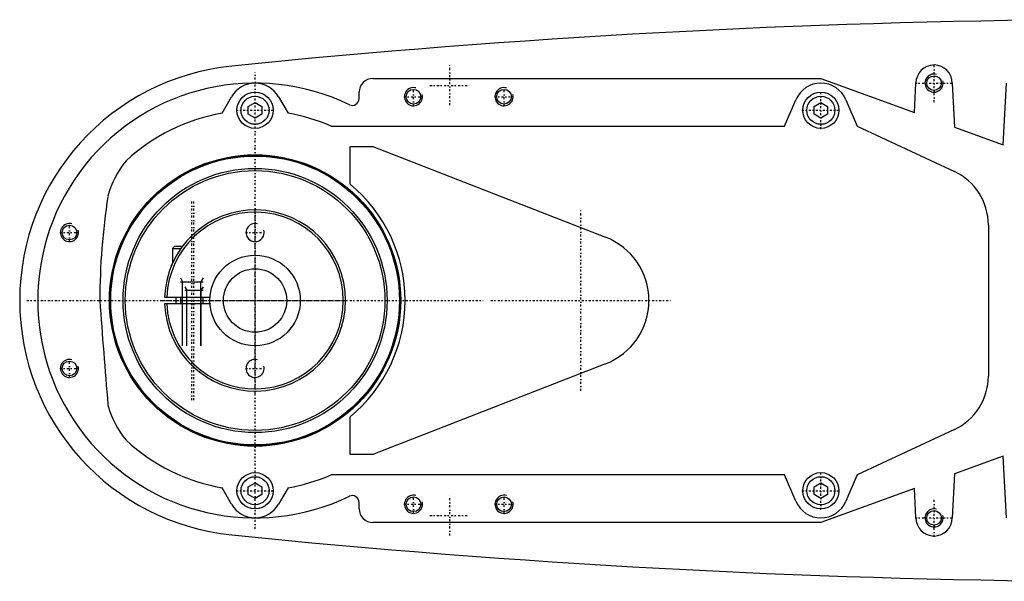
# Model space of a CAD drawing. Extents: x -702 to 168, y -90 to 90.
# Tile 1 of 9: x -702 to -484, y -62 to 62. Entities that reach past the tile are written whole.
import ezdxf

# ---------------------------------------------------------------- set-up
doc = ezdxf.new("R2010")
doc.units = 0
doc.linetypes.add('CENTER', pattern=[1.5, 0.45, -0.5, 0.05, -0.5])
for name, color, linetype in [('AM_0', 7, 'CONTINUOUS'), ('AM_10', 7, 'CONTINUOUS'), ('AM_7', 7, 'CENTER')]:
    doc.layers.add(name, color=color, linetype=linetype)

msp = doc.modelspace()

# ---------------------------------------------------------------- linework, layer by layer
at = {"layer": 'AM_0', "color": 7, "linetype": 'CONTINUOUS'}
for p, q in [((-624, 49), (-525, 49)), ((-525, 49), (-504.35, 41.5)), ((-504.35, 41.5), (-504, 48)), ((-496, 48), (-495.5, 38.29)), ((-484.75, 34.38), (-484, 48)), ((-627, 44.59), (-627, 46)), ((-657.3, 41.36), (-655.19, 45)), ((-651.5, 42.87), (-650, 43.73)), ((-650, 43.73), (-648.5, 42.87)), ((-644.81, 45), (-642.7, 41.36)), ((-533, 38.5), (-530.52, 44.34)), ((-526.5, 42.87), (-525, 43.73)), ((-525, 43.73), (-523.5, 42.87)), ((-519.48, 44.34), (-517, 38.5)), ((-651.5, 41.13), (-651.5, 42.87)), ((-648.5, 42.87), (-648.5, 41.13)), ((-526.5, 41.13), (-526.5, 42.87)), ((-523.5, 42.87), (-523.5, 41.13)), ((-650, 40.27), (-651.5, 41.13)), ((-648.5, 41.13), (-650, 40.27)), ((-525, 40.27), (-526.5, 41.13)), ((-523.5, 41.13), (-525, 40.27)), ((-633.21, 38.5), (-533, 38.5)), ((-517, 38.5), (-495.51, 28.48)), ((-495.5, 38.29), (-484.75, 34.38)), ((-629, 34), (-624, 34)), ((-629, 25.65), (-629, 34)), ((-624, 34), (-572.56, 13.98)), ((-488, 16.7), (-488, -16.7)), ((-667.75, 12), (-668.25, 11.5)), ((-668.25, 11.5), (-668.25, 8.18)), ((-668.25, 11.5), (-666.36, 11.5)), ((-667.75, 12), (-666, 12)), ((-669.99, 0.75), (-659.97, 0.75)), ((-666.5, 0.75), (-666.5, -0.75)), ((-661.5, -0.75), (-661.5, 0.75)), ((-659.97, -0.75), (-669.99, -0.75)), ((-572.56, -13.98), (-624, -34)), ((-629, -34), (-629, -25.65)), ((-495.51, -28.48), (-517, -38.5)), ((-624, -34), (-629, -34)), ((-484.75, -34.38), (-495.5, -38.29)), ((-484, -48), (-484.75, -34.38)), ((-533, -38.5), (-633.21, -38.5)), ((-530.52, -44.34), (-533, -38.5)), ((-517, -38.5), (-519.48, -44.34)), ((-495.5, -38.29), (-496, -48)), ((-651.5, -41.13), (-650, -40.27)), ((-651.5, -42.87), (-651.5, -41.13)), ((-650, -40.27), (-648.5, -41.13)), ((-648.5, -41.13), (-648.5, -42.87)), ((-526.5, -41.13), (-525, -40.27)), ((-526.5, -42.87), (-526.5, -41.13)), ((-525, -40.27), (-523.5, -41.13)), ((-523.5, -41.13), (-523.5, -42.87)), ((-655.19, -45), (-657.3, -41.36)), ((-650, -43.73), (-651.5, -42.87)), ((-648.5, -42.87), (-650, -43.73)), ((-642.7, -41.36), (-644.81, -45)), ((-525, -43.73), (-526.5, -42.87)), ((-504.35, -41.5), (-525, -49)), ((-523.5, -42.87), (-525, -43.73)), ((-504, -48), (-504.35, -41.5)), ((-627, -46), (-627, -44.59)), ((-525, -49), (-624, -49))]:
    msp.add_line(p, q, dxfattribs=at)
for points in [[(-666, 12, 0), (-665.95, 12.07, 0), (-665.85, 12.2, 0), (-665.74, 12.34, 0), (-665.69, 12.4, 0), (-665.64, 12.47, 0), (-665.53, 12.6, 0), (-665.42, 12.73, 0), (-665.31, 12.86, 0), (-665.2, 12.99, 0), (-665.09, 13.12, 0), (-665.04, 13.19, 0), (-664.98, 13.25, 0), (-664.87, 13.38, 0), (-664.75, 13.5, 0), (-664.64, 13.63, 0), (-664.52, 13.75, 0), (-664.41, 13.87, 0), (-664.35, 13.93, 0), (-664.29, 13.99, 0), (-664.17, 14.11, 0), (-664.06, 14.23, 0), (-664, 14.28, 0)], [(-668.5, 7.6, 0), (-668.5, 7.6, 0), (-668.5, 7.6, 0), (-668.49, 7.61, 0), (-668.49, 7.62, 0), (-668.49, 7.63, 0), (-668.48, 7.64, 0), (-668.47, 7.67, 0), (-668.46, 7.69, 0), (-668.45, 7.72, 0), (-668.44, 7.75, 0), (-668.43, 7.77, 0), (-668.42, 7.78, 0), (-668.41, 7.82, 0), (-668.39, 7.86, 0), (-668.37, 7.9, 0), (-668.35, 7.95, 0), (-668.33, 8, 0), (-668.32, 8.02, 0), (-668.31, 8.05, 0), (-668.29, 8.1, 0), (-668.26, 8.15, 0), (-668.25, 8.18, 0)], [(-661.5, -16.36, 0), (-661.5, -16.36, 0), (-661.5, -16.36, 0), (-661.51, -16.36, 0), (-661.51, -16.35, 0), (-661.52, -16.35, 0), (-661.53, -16.34, 0), (-661.55, -16.33, 0), (-661.56, -16.32, 0), (-661.59, -16.3, 0), (-661.61, -16.29, 0), (-661.62, -16.28, 0), (-661.64, -16.27, 0), (-661.67, -16.24, 0), (-661.7, -16.22, 0), (-661.73, -16.2, 0), (-661.77, -16.17, 0), (-661.81, -16.14, 0), (-661.83, -16.12, 0), (-661.85, -16.11, 0), (-661.9, -16.08, 0), (-661.94, -16.04, 0), (-661.97, -16.02, 0), (-661.99, -16.01, 0), (-662.04, -15.97, 0), (-662.09, -15.93, 0), (-662.12, -15.91, 0), (-662.14, -15.89, 0), (-662.19, -15.85, 0), (-662.25, -15.81, 0), (-662.3, -15.77, 0), (-662.36, -15.73, 0), (-662.41, -15.68, 0), (-662.44, -15.66, 0), (-662.47, -15.63, 0), (-662.53, -15.59, 0), (-662.59, -15.54, 0), (-662.65, -15.49, 0), (-662.72, -15.44, 0), (-662.78, -15.38, 0), (-662.81, -15.36, 0), (-662.85, -15.33, 0), (-662.91, -15.28, 0), (-662.98, -15.22, 0), (-663.04, -15.16, 0), (-663.11, -15.11, 0), (-663.17, -15.05, 0), (-663.21, -15.02, 0), (-663.24, -14.99, 0), (-663.31, -14.93, 0), (-663.37, -14.87, 0), (-663.44, -14.81, 0), (-663.5, -14.75, 0), (-663.57, -14.69, 0), (-663.6, -14.66, 0), (-663.64, -14.63, 0), (-663.7, -14.57, 0), (-663.77, -14.51, 0), (-663.83, -14.45, 0), (-663.89, -14.39, 0), (-663.95, -14.33, 0), (-663.98, -14.3, 0), (-664.02, -14.27, 0), (-664.08, -14.21, 0), (-664.14, -14.15, 0), (-664.17, -14.12, 0), (-664.2, -14.08, 0), (-664.26, -14.02, 0), (-664.32, -13.96, 0), (-664.35, -13.93, 0), (-664.38, -13.9, 0), (-664.45, -13.83, 0), (-664.51, -13.77, 0), (-664.57, -13.7, 0), (-664.63, -13.64, 0), (-664.69, -13.57, 0), (-664.72, -13.54, 0), (-664.75, -13.5, 0), (-664.81, -13.44, 0), (-664.87, -13.37, 0), (-664.93, -13.31, 0), (-664.99, -13.24, 0), (-665.05, -13.17, 0), (-665.08, -13.14, 0), (-665.11, -13.11, 0), (-665.16, -13.04, 0), (-665.22, -12.98, 0), (-665.27, -12.91, 0), (-665.33, -12.85, 0), (-665.38, -12.78, 0), (-665.41, -12.75, 0), (-665.44, -12.72, 0), (-665.49, -12.65, 0), (-665.54, -12.59, 0), (-665.59, -12.53, 0), (-665.64, -12.47, 0), (-665.69, -12.41, 0), (-665.71, -12.38, 0), (-665.73, -12.35, 0), (-665.78, -12.29, 0), (-665.83, -12.23, 0), (-665.87, -12.17, 0), (-665.91, -12.12, 0), (-665.95, -12.06, 0), (-665.97, -12.03, 0), (-665.99, -12.01, 0), (-666.04, -11.95, 0), (-666.08, -11.9, 0), (-666.1, -11.87, 0), (-666.11, -11.85, 0), (-666.15, -11.79, 0), (-666.19, -11.74, 0), (-666.21, -11.72, 0), (-666.23, -11.69, 0), (-666.26, -11.65, 0), (-666.29, -11.6, 0), (-666.32, -11.56, 0), (-666.35, -11.52, 0), (-666.38, -11.48, 0), (-666.39, -11.46, 0), (-666.4, -11.45, 0), (-666.42, -11.42, 0), (-666.44, -11.39, 0), (-666.46, -11.37, 0), (-666.47, -11.34, 0), (-666.48, -11.33, 0), (-666.49, -11.32, 0), (-666.49, -11.32, 0), (-666.5, -11.31, 0), (-666.5, -11.3, 0), (-666.5, -11.3, 0)]]:
    msp.add_polyline3d(points, dxfattribs=at)
for centre, radius in [((-500, 48), 1.62), ((-650, 42), 4), ((-615, 45), 1.62), ((-595, 45), 1.62), ((-525, 42), 4), ((-650, 42), 3.1), ((-525, 42), 3.1), ((-650, 0), 32.17), ((-650, 0), 32), ((-650, 0), 31.9), ((-650, 0), 29.17), ((-650, 0), 28.67), ((-691, 15), 1.62), ((-650, 0), 10), ((-650, 0), 7), ((-691, -15), 1.62), ((-650, -42), 4), ((-650, -42), 3.1), ((-525, -42), 4), ((-525, -42), 3.1), ((-615, -45), 1.62), ((-595, -45), 1.62), ((-500, -48), 1.62)]:
    msp.add_circle(centre, radius, dxfattribs=at)
for centre, radius, start, end in [((-452.42, -1937.95), 2000, 90.38915, 95.81789), ((-650, 0), 52, 95.6838, 264.3162), ((-500, 48), 4, 0, 180), ((-650, 0), 48, 64.2565, 295.7435), ((-650, 42), 6, 30.032, 149.968), ((-624, 46), 3, 90, 180), ((-525, 42), 6, 22.9682, 157.0318), ((-628.5, 44.59), 1.5, 244.2565, 0), ((-650, 0), 42, 100.0094, 132.7321), ((-650, 0), 42, 66.4435, 79.9906), ((-663.12, 18.07), 20, 140.2752, 165.7248), ((-501, 16.7), 13, 0, 65), ((-650, 0), 33.15, 309.3076, 50.6924), ((-533.3, -0.25), 151, 171.1439, 179.9063), ((-650, 0), 20, 182.1491, 177.8509), ((-650, 0), 19.5, 182.2042, 177.7958), ((-578, 0), 15, 291.2667, 68.7333), ((-650, 0), 17.5, 177.5437, 182.4563), ((824.94, 106.54), 1513, 184.03807, 184.91173), ((-501, -16.7), 13, 295, 0), ((-663.12, -18.07), 20, 194.2746, 219.7224), ((-650, 0), 42, 227.267, 259.9906), ((-650, 0), 42, 280.0094, 293.5565), ((-628.5, -44.59), 1.5, 0, 115.7435), ((-650, -42), 6, 210.032, 329.968), ((-525, -42), 6, 202.9682, 337.0318), ((-624, -46), 3, 180, 270), ((-500, -48), 4, 180, 0), ((-452.42, 1937.95), 2000, 264.18211, 269.61085)]:
    msp.add_arc(centre, radius, start, end, dxfattribs=at)
at = {"layer": 'AM_10', "color": 7, "linetype": 'CONTINUOUS'}
for p, q in [((-666.5, 5), (-666.01, 4.15)), ((-661.5, 5), (-661.99, 4.15)), ((-666.5, 4.15), (-661.5, 4.15)), ((-666.01, -10), (-666.01, 4.15)), ((-665.5, 3), (-665.07, 2.26)), ((-665.5, 2.26), (-661.5, 2.26)), ((-665.07, -10), (-665.07, 2.26)), ((-661.99, -10), (-661.99, 4.15)), ((-661.5, 3), (-661.93, 2.26)), ((-661.93, -10), (-661.93, 2.26))]:
    msp.add_line(p, q, dxfattribs=at)
for centre in [(-500, 48), (-615, 45), (-595, 45), (-691, 15), (-650, 15), (-691, -15), (-650, -15), (-615, -45), (-595, -45), (-500, -48)]:
    msp.add_arc(centre, 2, 75, 15, dxfattribs=at)
at = {"layer": 'AM_7', "color": 4, "linetype": 'CENTER'}
for p, q in [((-650, -50.4), (-650, 50.4)), ((-607, 43.14), (-607, 51.86)), ((-500, 43.8), (-500, 52.2)), ((-504.2, 48), (-495.8, 48)), ((-615, 42.9), (-615, 47.1)), ((-611.36, 47.5), (-602.64, 47.5)), ((-595, 42.9), (-595, 47.1)), ((-525, 37.8), (-525, 46.2)), ((-617.1, 45), (-612.9, 45)), ((-597.1, 45), (-592.9, 45)), ((-654.2, 42), (-645.8, 42)), ((-529.2, 42), (-520.8, 42)), ((-664, -22), (-664, 22)), ((-663.5, -22), (-663.5, 22)), ((-650, -20.48), (-650, 20.48)), ((-578, -19.95), (-578, 19.95)), ((-691, 12.9), (-691, 17.1)), ((-693.1, 15), (-688.9, 15)), ((-652.1, 15), (-647.9, 15)), ((-597.95, 0), (-558.05, 0)), ((-700.4, 0), (-599.6, 0)), ((-670.48, 0), (-629.52, 0)), ((-691, -17.1), (-691, -12.9)), ((-693.1, -15), (-688.9, -15)), ((-652.1, -15), (-647.9, -15)), ((-525, -46.2), (-525, -37.8)), ((-654.2, -42), (-645.8, -42)), ((-615, -47.1), (-615, -42.9)), ((-607, -51.86), (-607, -43.14)), ((-595, -47.1), (-595, -42.9)), ((-529.2, -42), (-520.8, -42)), ((-617.1, -45), (-612.9, -45)), ((-597.1, -45), (-592.9, -45)), ((-500, -52.2), (-500, -43.8)), ((-611.36, -47.5), (-602.64, -47.5)), ((-504.2, -48), (-495.8, -48))]:
    msp.add_line(p, q, dxfattribs=at)

doc.saveas('drawing.dxf')
